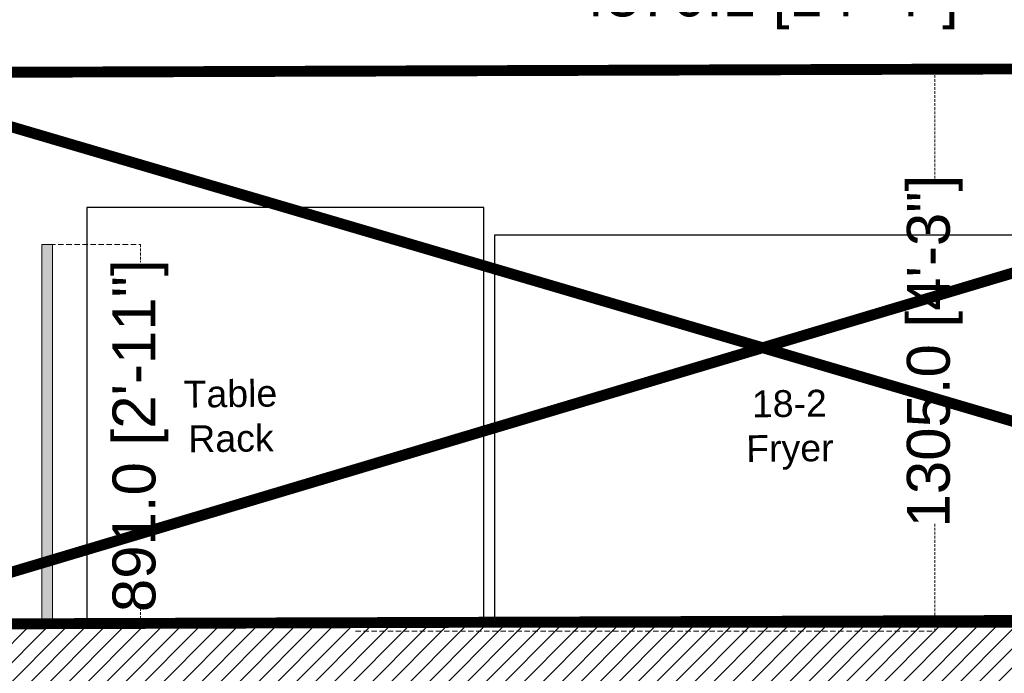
# Model space of a CAD drawing. Header units: millimetres. Extents: x -39166 to 36719, y -31650 to 11510.
# Tile 4 of 38: x -17035 to -14741, y -22303 to -20781. Entities that reach past the tile are written whole.
import ezdxf

# ---------------------------------------------------------------- set-up
doc = ezdxf.new("R2010")
doc.units = ezdxf.units.MM
doc.header["$LTSCALE"] = 500
doc.header["$MEASUREMENT"] = 0
doc.header["$PDMODE"] = 35
doc.header["$PDSIZE"] = -9
doc.linetypes.add('DASHED', pattern=[0.75, 0.5, -0.25])
doc.linetypes.add('DASHED2', pattern=[0.375, 0.25, -0.125])
for name, color, linetype, lineweight in [('02_EQUIPMENT-TEXT', 7, 'Continuous', 0), ('boh partition', 7, 'Continuous', 5), ('TEXT-1', 7, 'Continuous', 5)]:
    doc.layers.add(name, color=color, linetype=linetype, lineweight=lineweight)
doc.layers.add('NON VEG HOOD', color=1, linetype='Continuous')
doc.styles.add('DIM_75', font='arial.ttf', dxfattribs={"height": 4.5})
doc.styles.get("Standard").update_dxf_attribs({"font": 'arial.ttf', "height": 100})
doc.dimstyles.get("Standard").update_dxf_attribs({"dimtxt": 2, "dimasz": 2, "dimexe": 0.5, "dimexo": 0.25, "dimgap": 1, "dimtad": 0, "dimzin": 0, "dimdsep": 46, "dimlunit": 4, "dimtxsty": 'Standard', "dimcen": 0, "dimclrd": 8, "dimclre": 253, "dimclrt": 1, "dimadec": 0, "dimazin": 0, "dimtfac": 1, "dimtofl": 0, "dimtmove": 0, "dimatfit": 3, "dimfxl": 0, "dimtolj": 1, "dimtzin": 0, "dimarcsym": 0})

# ---------------------------------------------------------------- blocks, each defined once
blk = doc.blocks.new('*U61')
at = {"layer": 'boh partition'}
h = blk.add_hatch(color=256, dxfattribs=at)
h.dxf.hatch_style = 1
h.paths.add_polyline_path([(-22.20853671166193, 1172.001303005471), (3.19141403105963, 1171.932136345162), (0.7650781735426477, 280.9474587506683), (-24.63487244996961, 281.0166258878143)])
blk.add_lwpolyline([(-22.20853671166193, 1172.001303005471), (3.19141403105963, 1171.932136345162), (0.7650781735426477, 280.9474587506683), (-24.63487244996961, 281.0166258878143)], close=True, dxfattribs=at)
blk = doc.blocks.new('_ArchTick')
at = {"color": 0, "linetype": 'ByBlock', "const_width": 0.15}
blk.add_lwpolyline([(-0.5, -0.5), (0.5, 0.5)], dxfattribs=at)
blk = doc.blocks.new('*D140')
at = {"color": 253, "linetype": 'DASHED', "lineweight": 0, "ltscale": 0.05}
for p, q in [((-17482.0859860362, -20903.42375737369), (-17482.0859860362, -20737.5)), ((-13112.00573713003, -20903.39139462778), (-13112.00573713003, -20737.5))]:
    blk.add_line(p, q, dxfattribs=at)
at = {"color": 8, "linetype": 'DASHED2', "lineweight": 0, "ltscale": 0.05}
for p, q in [((-17482.0859860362, -20738), (-15742.41830360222, -20738)), ((-13112.00573713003, -20738), (-14851.67341956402, -20738))]:
    blk.add_line(p, q, dxfattribs=at)
at = {"layer": 'DEFPOINTS', "color": 0, "ltscale": 0.05}
for p in [(-13112.00573713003, -20738), (-17482.0859860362, -20904.42375737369), (-13112.00573713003, -20904.39139462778)]:
    blk.add_point(p, dxfattribs=at)
at = {"color": 8, "lineweight": 0, "ltscale": 0.05, "xscale": 1.5, "yscale": 1.5, "zscale": 1.5, "rotation": 180}
blk.add_blockref('_ArchTick', (-17482.0859860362, -20738), dxfattribs=at)
at = {"color": 8, "lineweight": 0, "ltscale": 0.05, "xscale": 1.5, "yscale": 1.5, "zscale": 1.5}
blk.add_blockref('_ArchTick', (-13112.00573713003, -20738), dxfattribs=at)
at = {"color": 7, "ltscale": 0.05, "insert": (-15297.04586158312, -20738), "char_height": 100, "attachment_point": 5}
blk.add_mtext('\\A1;4370.1 [14\'-4"]', dxfattribs=at)
blk = doc.blocks.new('A$C1f663393')
at = {"color": 1, "ltscale": 0.05}
for points in [[(0, 2.831848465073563), (925, 2.831848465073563), (925, 977.8318484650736), (0, 977.8318484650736)], [(950, 2.831848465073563), (2420, 2.831848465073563), (2420, 912.8318484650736), (950, 912.8318484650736)]]:
    blk.add_lwpolyline(points, close=True, dxfattribs=at)
blk = doc.blocks.new('*D146')
at = {"color": 253, "linetype": 'DASHED', "lineweight": 0, "ltscale": 0.05}
for p, q in [((-16252.84554686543, -20900.3714953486), (-14902.50000000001, -20900.3714953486)), ((-16252.84554686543, -22205.36915541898), (-14902.50000000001, -22205.36915541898))]:
    blk.add_line(p, q, dxfattribs=at)
at = {"color": 8, "linetype": 'DASHED2', "lineweight": 0, "ltscale": 0.05}
for p, q in [((-14903.00000000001, -20900.3714953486), (-14903.00000000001, -21153.06404980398)), ((-14903.00000000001, -22205.36915541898), (-14903.00000000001, -21952.6766009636))]:
    blk.add_line(p, q, dxfattribs=at)
at = {"layer": 'DEFPOINTS', "color": 0, "ltscale": 0.05}
for p in [(-16253.84554686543, -20900.3714953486), (-16253.84554686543, -22205.36915541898), (-14903.00000000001, -22205.36915541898)]:
    blk.add_point(p, dxfattribs=at)
at = {"color": 8, "lineweight": 0, "ltscale": 0.05, "xscale": 1.5, "yscale": 1.5, "zscale": 1.5}
for p, rotation in [((-14903.00000000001, -20900.3714953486), 90), ((-14903.00000000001, -22205.36915541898), 270)]:
    blk.add_blockref('_ArchTick', p, dxfattribs=dict(at, rotation=rotation))
at = {"color": 7, "ltscale": 0.05, "insert": (-14903.00000000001, -21552.87032538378), "char_height": 100, "attachment_point": 5, "rotation": 90}
blk.add_mtext('\\A1;1305.0 [4\'-3"]', dxfattribs=at)
blk = doc.blocks.new('*D152')
at = {"color": 253, "linetype": 'DASHED', "lineweight": 0, "ltscale": 0.05}
for p, q in [((-16982.94013743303, -21304.60802472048), (-16753.50000000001, -21304.60802472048)), ((-16970.29997762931, -22195.59685570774), (-16753.50000000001, -22195.59685570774))]:
    blk.add_line(p, q, dxfattribs=at)
at = {"color": 8, "linetype": 'DASHED2', "lineweight": 0, "ltscale": 0.05}
for p, q in [((-16754.00000000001, -21304.60802472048), (-16754.00000000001, -21345.52126695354)), ((-16754.00000000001, -22195.59685570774), (-16754.00000000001, -22154.68361347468))]:
    blk.add_line(p, q, dxfattribs=at)
at = {"layer": 'DEFPOINTS', "color": 0, "ltscale": 0.05}
for p in [(-16983.94013743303, -21304.60802472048), (-16971.29997762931, -22195.59685570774), (-16754.00000000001, -22195.59685570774)]:
    blk.add_point(p, dxfattribs=at)
at = {"color": 8, "lineweight": 0, "ltscale": 0.05, "xscale": 1.5, "yscale": 1.5, "zscale": 1.5}
for p, rotation in [((-16754.00000000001, -21304.60802472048), 90), ((-16754.00000000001, -22195.59685570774), 270)]:
    blk.add_blockref('_ArchTick', p, dxfattribs=dict(at, rotation=rotation))
at = {"color": 7, "ltscale": 0.05, "insert": (-16754.00000000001, -21750.1024402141), "char_height": 100, "attachment_point": 5, "rotation": 90}
blk.add_mtext('\\A1;891.0 [2\'-11"]', dxfattribs=at)

msp = doc.modelspace()

# ---------------------------------------------------------------- hatches: boundary and pattern name
at = {"layer": 'TEXT-1', "ltscale": 0.05}
h = msp.add_hatch(dxfattribs=at)
h.set_pattern_fill('ANSI31', color=251, scale=250)
h.set_pattern_definition([(45, (-16865.5, -26510.10887611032), (-22.09708691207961, 22.09708691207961), [])])
h.paths.add_polyline_path([(-13644.58011869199, -15833.09600352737), (-18994.58011869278, -15833.09600352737), (-18994.58011869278, -21170.59600352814), (-17632.08011869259, -21170.59600352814), (-17632.08011869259, -28183.09600352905), (-9082.080118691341, -28183.09600352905), (-9082.080118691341, -24808.09600352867), (-10919.58011869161, -24808.09600352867), (-10919.58011869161, -20858.0960035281), (-11694.58011869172, -20858.0960035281), (-11694.58011869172, -15833.09600352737), (-12744.58011869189, -15833.09600352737), (-12744.58011869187, -15983.09600352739), (-11844.58011869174, -15983.09600352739), (-11844.58011869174, -21008.09600352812), (-11069.58011869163, -21008.09600352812), (-11069.58011869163, -22283.0960035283), (-11069.58011869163, -22433.09600352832), (-11069.58011869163, -24958.09600352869), (-9232.080118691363, -24958.09600352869), (-9232.080118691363, -27133.09600352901), (-9232.080118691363, -27283.09600352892), (-9232.080118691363, -28033.09600352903), (-12282.08011869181, -28033.09600352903), (-12282.08011868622, -28183.09600352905), (-16432.08011869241, -28183.09600352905), (-16432.08011869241, -28033.09600352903), (-16507.08011869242, -28033.09600352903), (-17482.08011869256, -28033.09600352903), (-17482.08011869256, -25620.59600352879), (-15572.58658384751, -25620.59600352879), (-15572.57365353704, -25470.59600352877), (-17482.08011869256, -25470.59600352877), (-17482.08011869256, -22345.59600352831), (-13032.08011869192, -22345.59600352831), (-13032.08011869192, -22195.59600352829), (-17482.08011869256, -22195.59600352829), (-17482.08011869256, -21020.59600352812), (-18844.58011869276, -21020.59600352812), (-18844.58011869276, -19283.09600352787), (-18844.58011869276, -19133.09600352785), (-18844.58011869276, -15983.09600352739), (-17044.5801186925, -15983.09600352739), (-16894.58011869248, -15983.09600352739), (-13644.58011869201, -15983.09600352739)])

# ---------------------------------------------------------------- linework, layer by layer
msp.add_line((-17482.08011869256, -22195.59600352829), (-13032.08011869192, -22195.59600352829))
at = {"layer": 'NON VEG HOOD', "linetype": 'DASHED2', "lineweight": 0, "ltscale": 2, "const_width": 25.4}
msp.add_lwpolyline([(-17482.08598608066, -20904.41885045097), (-17482.07425130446, -22189.60744260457), (-13111.99413264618, -22175.19939331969), (-13112.00586735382, -20890.01835890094)], close=True, dxfattribs=at)
for points in [[(-17482.08011869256, -22195.59600352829), (-13112.00586735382, -20890.01835890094)], [(-17482.0859860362, -20904.42375737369), (-13111.99400245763, -22189.56854102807)]]:
    msp.add_lwpolyline(points, dxfattribs=at)
at = {"layer": 'TEXT-1', "ltscale": 0.05}
msp.add_lwpolyline([(-18844.58011869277, -15983.0960035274), (-18844.58011869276, -21020.59600352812), (-17482.08011869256, -21020.59600352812), (-17482.08011869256, -22195.59600352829), (-13032.08011869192, -22195.59600352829), (-13032.08011869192, -22345.59600352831), (-17482.08011869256, -22345.59600352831), (-17482.08011869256, -25470.59600352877), (-15572.58011869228, -25470.59600352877), (-15572.58011869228, -25620.59600352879), (-17482.08011869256, -25620.59600352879), (-17482.08011869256, -28033.09600352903), (-9232.080118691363, -28033.09600352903), (-9232.080118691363, -24958.09600352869), (-11069.58011869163, -24958.09600352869), (-11069.58011869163, -22433.09600143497), (-11869.58011869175, -22433.09600143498), (-11869.58011869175, -22283.09600143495), (-11069.58011869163, -22283.09600143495), (-11069.58011869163, -21008.09600352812), (-11844.58011869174, -21007.09600352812), (-11844.27999324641, -15983.10964912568)], dxfattribs=at)

# ---------------------------------------------------------------- block references
at = {"ltscale": 0.05}
msp.add_blockref('A$C1f663393', (-16878.95850801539, -22195.59600352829), dxfattribs=at)
at = {"rotation": 0.1521783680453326}
msp.add_blockref('*U61', (-16958.61883134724, -22476.54620773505), dxfattribs=at)

# ---------------------------------------------------------------- texts
at = {"layer": '02_EQUIPMENT-TEXT', "char_height": 62.47187295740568, "width": 878.5960954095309, "attachment_point": 2, "rotation": 0.6733943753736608, "style": 'DIM_75'}
for s, insert in [('Table\\PRack', (-16544.70527702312, -21620.73536489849)), ('18-2 \\PFryer', (-15242.27834207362, -21643.62246523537))]:
    msp.add_mtext(s, dxfattribs=dict(at, insert=insert))

# ---------------------------------------------------------------- dimensions: what is measured, and where the dimension line sits
at = {"ltscale": 0.05}
dim = msp.add_linear_dim(base=(-13112.00573713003, -20738), p1=(-17482.0859860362, -20904.42375737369), p2=(-13112.00573713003, -20904.39139462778), dimstyle='Standard', override={"dimtxt": 100, "dimasz": 1.5, "dimexo": 1, "dimdec": 1, "dimlunit": 2, "dimblk": 'ArchTick', "dimclrt": 7, "dimtdec": 1, "dimlwd": 0, "dimlwe": 0, "dimarcsym": 1}, dxfattribs=at)
dim.commit()
dim.dimension.update_dxf_attribs({"geometry": '*D140', "text_midpoint": (-15297.04586158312, -20738)})
for base, p1, p2, picture, middle in [((-14903.00000000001, -22205.36915541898), (-16253.84554686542, -20900.37149534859), (-16253.84554686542, -22205.36915541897), '*D146', (-14903.00000000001, -21552.87032538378)), ((-16754.00000000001, -22195.59685570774), (-16983.94013743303, -21304.60802472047), (-16971.2999776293, -22195.59685570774), '*D152', (-16754.00000000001, -21750.1024402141))]:
    dim = msp.add_linear_dim(base=base, p1=p1, p2=p2, angle=90, dimstyle='Standard', override={"dimtxt": 100, "dimasz": 1.5, "dimexo": 1, "dimdec": 1, "dimlunit": 2, "dimblk": 'ArchTick', "dimclrt": 7, "dimtdec": 1, "dimlwd": 0, "dimlwe": 0, "dimarcsym": 1}, dxfattribs=at)
    dim.commit()
    dim.dimension.update_dxf_attribs({"geometry": picture, "text_midpoint": middle})

doc.saveas('drawing.dxf')
